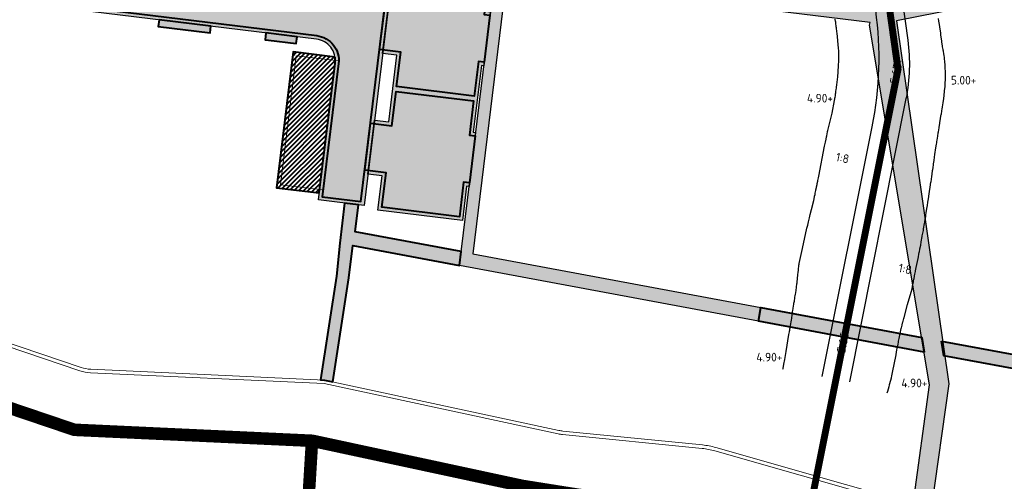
# Model space of a CAD drawing. Header units: metres. Extents: x 207669 to 209690, y 476021 to 477293.
# Tile 24 of 49: x 208340 to 208481, y 476988 to 477055. Entities that reach past the tile are written whole.
import ezdxf

# ---------------------------------------------------------------- set-up
doc = ezdxf.new("R2010")
doc.units = ezdxf.units.M
doc.linetypes.add('NLCS-HIDDEN', pattern=[4, 2, -2])
for name, color, linetype, lineweight, true_color in [('B-WE-KL-STROOK-G', 7, 'NLCS-HIDDEN', 35, 0x9c9c9c), ('B-WE-VH-FUNDERING_GRANULAAT_MENG-G', 7, 'CONTINUOUS', 15, 0x82d0f2), ('N-WE-VH-FUNDERING_GRANULAAT-G', 7, 'CONTINUOUS', 40, 0x99004c), ('N-WE-VH-FUNDERING_GRANULAAT_2-G', 7, 'CONTINUOUS', 15, 0x99004c), ('N-WE-VH-FUNDERING_ZANDBED-BREED-G', 7, 'CONTINUOUS', 30, 0xa57c00), ('N-WE-VH-FUNDERING_ZANDBED_BREED-A', 7, 'CONTINUOUS', 40, 0xa57c00), ('N-WE-VH-FUNDERING_ZANDBED_OVERIG-A', 7, 'CONTINUOUS', 40, 0x0007d1), ('N-WE-VH-FUNDERING_ZANDBED_OVERIG-G', 7, 'CONTINUOUS', 40, 0x0007d1), ('N-WE-VH-FUNDERING_ZANDBED_SMAL-A', 7, 'CONTINUOUS', 40, 0xa4de1b), ('N-WE-VH-FUNDERING_ZANDBED_SMAL-G', 7, 'CONTINUOUS', 30, 0x931077), ('N-WE-VH-FUNDERING_ZANDBED_VOETPAD-A', 220, 'CONTINUOUS', 40, 0xff00bf), ('N-WE-VH-VERHARDING_FUNDERING_GRANULAAT_ZAND-P-A', 7, 'CONTINUOUS', 40, 0xa57c00), ('N-WE-VH-VERHARDING_FUNDERING_GRANULAAT_ZAND-P-G', 7, 'CONTINUOUS', 40, 0xa57c00)]:
    doc.layers.add(name, color=color, linetype=linetype, lineweight=lineweight, true_color=true_color)
doc.layers.add('N4-WE-GW-WAL-G', color=50, linetype='CONTINUOUS', lineweight=25)
doc.layers.add('T-WE-VH-VERHARDING_ASFALT_BOUWWEG-100MM-A', color=252, linetype='CONTINUOUS', lineweight=18)
doc.styles.add('NLCS-ISO-M200-T25', font='NLCS-ISO.ttf', dxfattribs={"height": 0.5})

# ---------------------------------------------------------------- blocks, each defined once
blk = doc.blocks.new('A$Ca15d8d73')
at = {"layer": 'B-WE-KL-STROOK-G', "ltscale": 0.75, "flags": 128}
for points, const_width in [([(208452.62, 476980.46), (208466.05, 477047.58), (208456.69, 477114.43), (208469.34, 477156.26), (208453.92, 477199.21), (208439.78, 477215.18), (208454.75, 477255.41), (208455.26, 477262.34)], 1), ([(208423.09, 476868.8), (208428.89, 476855.58), (208436.21, 476854.09), (208440.7, 476824.39), (208442.46, 476823.5), (208433.6, 476805.89), (208419.44, 476788.86), (208375.43, 476790.73), (208336.05, 476787.55), (208326.58, 476795.91), (208323.06, 476804.36), (208308.9, 476838.41), (208306.72, 476842.87), (208290.45, 476874.93), (208294.08, 476896.63), (208298.59, 476896.29), (208299.99, 476904.71), (208298.64, 476912.98), (208301.1, 476927.68), (208302.09, 476933.62), (208304.76, 476949.6), (208305.95, 476973.66), (208306.2, 476976.56), (208314.8, 477003.75), (208321.74, 477004.58), (208347.72, 476995.79), (208381.92, 476994.21), (208412.09, 476987.73), (208420.22, 476986.44), (208428.62, 476985.6), (208452.58, 476975.28), (208452.21, 476926.89), (208451.09, 476920.96), (208445.88, 476893.42)], 1.8), ([(208381.87, 476994.21), (208378.68, 476941.29), (208372.43, 476920.5), (208366.23, 476900.5), (208344.72, 476894.28), (208334.03, 476896.51), (208299.99, 476904.71)], 1.8)]:
    blk.add_lwpolyline(points, dxfattribs=dict(at, const_width=const_width))

msp = doc.modelspace()

# ---------------------------------------------------------------- hatches: boundary and pattern name
at = {"layer": 'N-WE-VH-FUNDERING_ZANDBED_BREED-A', "transparency": 33554559}
h = msp.add_hatch(color=256, dxfattribs=at)
h.dxf.hatch_style = 1
edge = h.paths.add_edge_path()
edge.add_arc((208334.254, 477068.29), 3.1, 241.64033, 263.0201)
edge.add_line((208333.877, 477065.213), (208383.378, 477059.153))
edge.add_arc((208383.754, 477062.23), 3.1, 263.0201, 353.0201)
edge.add_line((208386.831, 477061.853), (208391.978, 477103.89))
edge.add_arc((208386.916, 477104.51), 5.1, 353.0201, 442.33201)
edge.add_arc((208396.096, 477172.695), 63.7, 262.33201, 276.44537)
edge.add_arc((208403.819, 477104.329), 5.1, 96.44537, 173.0201)
edge.add_line((208398.757, 477104.949), (208389.337, 477028.008))
edge.add_line((208389.337, 477028.008), (208382.786, 477028.81))
edge.add_line((208382.786, 477028.81), (208385.191, 477048.453))
edge.add_arc((208382.114, 477048.83), 3.1, 353.0201, 443.0201)
edge.add_line((208382.49, 477051.907), (208282.572, 477064.14))
edge.add_line((208282.572, 477064.14), (208283.459, 477071.386))
edge.add_line((208283.459, 477071.386), (208322.115, 477066.653))
edge.add_arc((208322.492, 477069.73), 3.1, 263.0201, 353.0201)
edge.add_line((208325.569, 477069.353), (208330.944, 477113.259))
edge.add_arc((208325.882, 477113.878), 5.1, 353.0201, 450.74977)
edge.add_arc((208327.075, 477022.686), 96.3, 80.7699, 90.74977, ccw=False)
edge.add_arc((208341.707, 477112.705), 5.1, 80.80163, 120.88076)
edge.add_line((208339.089, 477117.082), (208337.592, 477104.855))
edge.add_line((208337.592, 477104.855), (208336.629, 477104.973))
edge.add_line((208336.629, 477104.973), (208333.49, 477079.335))
edge.add_line((208333.49, 477079.335), (208334.453, 477079.217))
edge.add_line((208334.453, 477079.217), (208332.782, 477065.562))
h = msp.add_hatch(color=256, dxfattribs=at)
h.dxf.hatch_style = 1
h.paths.add_polyline_path([(208404.425, 477030.745), (208404.078, 477030.787), (208403.473, 477025.844), (208391.343, 477027.329), (208391.948, 477032.272), (208389.89, 477032.524), (208390.838, 477040.266), (208392.896, 477040.014), (208394.07, 477049.603), (208392.012, 477049.855), (208392.959, 477057.597), (208395.018, 477057.345), (208395.623, 477062.288), (208407.753, 477060.803), (208407.147, 477055.86), (208407.495, 477055.817), (208406.547, 477048.075), (208406.199, 477048.118), (208405.026, 477038.529), (208405.373, 477038.487)])
at = {"layer": 'N-WE-VH-FUNDERING_ZANDBED_OVERIG-A', "transparency": 33554559}
h = msp.add_hatch(color=256, dxfattribs=at)
h.dxf.hatch_style = 1
h.paths.add_polyline_path([(208359.899, 477054.673), (208359.782, 477053.7), (208367.223, 477052.789), (208367.342, 477053.761)])
h = msp.add_hatch(color=256, dxfattribs=at)
h.dxf.hatch_style = 1
h.paths.add_polyline_path([(208375.628, 477051.76), (208379.598, 477051.274), (208379.717, 477052.246), (208375.25, 477052.793), (208375.131, 477051.82)])
at = {"layer": 'N-WE-VH-FUNDERING_ZANDBED_SMAL-A', "transparency": 33554559}
h = msp.add_hatch(color=256, dxfattribs=at)
h.dxf.hatch_style = 1
h.paths.add_polyline_path([(208462.051, 477054.3), (208461.97, 477053.914), (208470.596, 477002.249), (208468.211, 476985.131), (208470.833, 476984.384), (208473.364, 477002.373), (208465.83, 477054.553), (208516.674, 477064.56), (208520.724, 477043.983), (208486.296, 477025.245), (208487.252, 477023.489), (208519.188, 477040.865), (208533.41, 477036.445), (208534.003, 477038.355), (208523.21, 477041.709), (208518.422, 477066.035), (208522.724, 477079.884), (208523.297, 477079.706), (208523.89, 477081.616), (208523.317, 477081.794), (208524.517, 477085.658), (208527.915, 477096.596), (208528.489, 477096.418), (208529.082, 477098.328), (208528.508, 477098.506), (208531.178, 477107.101), (208554.327, 477099.911), (208554.369, 477100.046, 0.0935119), (208554.585, 477101.925), (208523.234, 477111.663), (208525.07, 477116.651), (208523.717, 477117.183, 0.0043693), (208523.206, 477117.379), (208521.321, 477112.257), (208516.364, 477113.796), (208479.208, 477118.278), (208401.753, 477106.067), (208399.152, 477106.386, 0.0734312), (208398.757, 477104.949), (208398.693, 477104.427), (208401.788, 477104.048), (208408.819, 477105.157), (208409.479, 477100.972), (208410.539, 477100.842), (208409.934, 477095.899), (208412.465, 477095.589), (208411.517, 477087.847), (208410.672, 477087.938), (208409.499, 477078.361), (208410.343, 477078.257), (208409.395, 477070.515), (208408.551, 477070.619), (208407.616, 477062.979), (208393.825, 477064.667), (208393.582, 477062.682), (208408.117, 477060.903), (208403.037, 477019.402), (208445.988, 477011.396), (208446.355, 477013.362), (208404.955, 477021.079), (208409.805, 477060.696)])
h.paths.add_polyline_path([(208462.463, 477056.264), (208409.303, 477062.772), (208413.412, 477096.328), (208411.942, 477105.649), (208456.181, 477112.623), (208463.43, 477060.874)], flags=16)
h.paths.add_polyline_path([(208465.552, 477056.536), (208457.663, 477112.857), (208479.245, 477116.259), (208515.945, 477111.832), (208529.268, 477107.694), (208522.607, 477086.252), (208516.187, 477088.246), (208480.035, 477088.584), (208480.016, 477086.584), (208515.874, 477086.249), (208522.014, 477084.342), (208516.492, 477066.562)], flags=16)
at = {"layer": 'N-WE-VH-FUNDERING_ZANDBED_VOETPAD-A', "transparency": 33554559}
h = msp.add_hatch(color=256, dxfattribs=at)
h.dxf.hatch_style = 1
h.paths.add_polyline_path([(208472.285, 477008.528), (208472.635, 477006.428), (208486.663, 477003.814), (208528.13, 477026.382), (208528.614, 477025.882), (208530.782, 477027.985), (208531.574, 477030.533), (208486.331, 477005.91)])
h = msp.add_hatch(color=256, dxfattribs=at)
h.dxf.hatch_style = 1
h.paths.add_polyline_path([(208384.857, 477002.679), (208387.159, 477017.621), (208387.726, 477022.256), (208403.037, 477019.402), (208403.28, 477021.391), (208388.068, 477024.227), (208388.543, 477028.105), (208386.558, 477028.348), (208385.855, 477022.605), (208385.375, 477017.867), (208383.079, 477002.963), (208383.66, 477002.936)])
h = msp.add_hatch(color=256, dxfattribs=at)
h.dxf.hatch_style = 1
h.paths.add_polyline_path([(208469.81, 477006.955), (208469.459, 477009.055), (208446.355, 477013.362), (208445.988, 477011.396)])
at = {"layer": 'N-WE-VH-VERHARDING_FUNDERING_GRANULAAT_ZAND-P-A', "transparency": 33554559}
h = msp.add_hatch(dxfattribs=at)
h.set_pattern_fill('ANSI31', color=256, scale=0.15)
h.set_pattern_definition([(45, (208306.1347, 476895.0087), (-0.3367596, 0.3367596), [])])
edge = h.paths.add_edge_path()
edge.add_line((208385.173, 477049.332), (208379.172, 477050.066))
edge.add_line((208379.172, 477050.066), (208376.783, 477030.552))
edge.add_line((208376.783, 477030.552), (208382.907, 477029.802))
edge.add_line((208382.907, 477029.802), (208385.191, 477048.453))
edge.add_arc((208382.114, 477048.83), 3.1, 353.0201, 369.3166)
at = {"layer": 'T-WE-VH-VERHARDING_ASFALT_BOUWWEG-100MM-A'}
h = msp.add_hatch(dxfattribs=at)
h.set_pattern_fill('AVH-ASFALT', color=256, scale=1.5, angle=270, pattern_type=2)
h.set_pattern_definition([(330, (207991.0132, 476552.5955), (0.75, 1.299038), []), (30, (207991.0132, 476552.5955), (-0.75, 1.299038), [])])
edge = h.paths.add_edge_path()
edge.add_line((208598.067, 476553.235), (208597.36, 476558.69))
edge.add_arc((208596.335, 476566.624), 8, 167.56459, 277.36107, ccw=False)
edge.add_line((208588.522, 476568.346), (208663.499, 476908.356))
edge.add_arc((208653.733, 476910.51), 10, 347.56459, 362.56459)
edge.add_line((208663.723, 476910.957), (208662.29, 476942.952))
edge.add_arc((208670.282, 476943.31), 8, 147.98291, 182.56459, ccw=False)
edge.add_line((208663.499, 476947.552), (208673.581, 476963.676))
edge.add_arc((208665.102, 476968.977), 10, 327.98291, 372.49637)
edge.add_line((208674.866, 476971.141), (208668.844, 476998.312))
edge.add_arc((208700.33, 477005.29), 32.25, 180.24331, 192.49637, ccw=False)
edge.add_line((208668.08, 477005.153), (208667.793, 477072.702))
edge.add_arc((208657.793, 477072.659), 10, 0.24331, 74.71764)
edge.add_line((208660.429, 477082.306), (208562.449, 477109.078))
edge.add_arc((208570.95, 477140.187), 32.25, 248.52348, 254.71764, ccw=False)
edge.add_line((208559.142, 477110.176), (208526.079, 477123.185))
edge.add_arc((208512.258, 477088.056), 37.75, 68.52348, 83.7929)
edge.add_line((208516.339, 477125.585), (208484.061, 477129.095))
edge.add_arc((208479.979, 477091.567), 37.75, 83.7929, 100.45267)
edge.add_line((208473.13, 477128.69), (208406.483, 477116.395))
edge.add_arc((208396.094, 477172.694), 57.25, 259.34352, 280.4552, ccw=False)
edge.add_line((208385.507, 477116.432), (208345.615, 477123.75))
edge.add_arc((208327.075, 477022.686), 102.75, 79.6049, 92.19224)
edge.add_line((208323.145, 477125.361), (208303.662, 477124.615))
edge.add_arc((208303.002, 477141.852), 17.25, 263.0201, 272.19224, ccw=False)
edge.add_line((208300.906, 477124.73), (208268.767, 477128.665))
edge.add_arc((208267.552, 477118.739), 10, 83.0201, 168.27713)
edge.add_line((208257.761, 477120.771), (208246.857, 477068.223))
edge.add_arc((208259.341, 477065.632), 12.75, 168.27713, 171.99019)
edge.add_line((208246.715, 477067.409), (208243.139, 477041.996))
edge.add_arc((208235.217, 477043.111), 8, 271.25366, 351.99019, ccw=False)
edge.add_line((208235.392, 477035.113), (208066.242, 477031.411))
edge.add_line((208066.242, 477031.411), (208044.219, 477036.864))
edge.add_line((208044.219, 477036.864), (208042.285, 477039.159))
edge.add_line((208042.285, 477039.159), (208002.078, 477042.594))
edge.add_arc((208002.759, 477050.565), 8, 176.37009, 265.11777, ccw=False)
edge.add_arc((207951.357, 477053.834), 43.505, 355.63557, 356.35922, ccw=False)
edge.add_line((207994.737, 477050.523), (207994.421, 477046.396))
edge.add_arc((207950.928, 477049.718), 43.62, 336.7751, 355.63246, ccw=False)
edge.add_arc((207998.365, 477029.362), 8, 85.11777, 156.7751, ccw=False)
edge.add_line((207999.046, 477037.333), (208046.063, 477033.317))
edge.add_line((208046.063, 477033.317), (208066.474, 477028.263))
edge.add_line((208066.474, 477028.263), (208068.873, 477025.968))
edge.add_line((208068.873, 477025.968), (208238.487, 477029.679))
edge.add_arc((208238.268, 477039.677), 10, 271.25366, 351.99019)
edge.add_line((208248.171, 477038.284), (208252.161, 477066.642))
edge.add_arc((208259.341, 477065.632), 7.25, 168.27713, 171.99019, ccw=False)
edge.add_line((208252.242, 477067.105), (208262.491, 477116.499))
edge.add_arc((208270.325, 477114.874), 8, 83.0201, 168.27713, ccw=False)
edge.add_line((208271.297, 477122.814), (208300.237, 477119.271))
edge.add_arc((208303.002, 477141.852), 22.75, 263.0201, 272.19224)
edge.add_line((208303.872, 477119.119), (208323.355, 477119.865))
edge.add_arc((208327.075, 477022.686), 97.25, 79.6049, 92.19224, ccw=False)
edge.add_line((208344.623, 477118.34), (208384.503, 477111.024))
edge.add_arc((208396.094, 477172.694), 62.75, 259.35524, 280.4552)
edge.add_line((208407.481, 477110.986), (208474.128, 477123.281))
edge.add_arc((208479.979, 477091.567), 32.25, 83.7929, 100.45267, ccw=False)
edge.add_line((208483.466, 477123.628), (208515.745, 477120.117))
edge.add_arc((208512.258, 477088.056), 32.25, 68.52348, 83.7929, ccw=False)
edge.add_line((208524.065, 477118.067), (208557.129, 477105.058))
edge.add_arc((208570.95, 477140.187), 37.75, 248.52348, 254.71764)
edge.add_line((208561, 477103.772), (208656.413, 477077.702))
edge.add_arc((208654.305, 477069.984), 8, 0.24331, 74.71764, ccw=False)
edge.add_line((208662.305, 477070.018), (208662.58, 477005.13))
edge.add_arc((208700.33, 477005.29), 37.75, 180.24331, 192.49637)
edge.add_line((208663.474, 476997.122), (208669.186, 476971.35))
edge.add_arc((208661.375, 476969.619), 8, -32.01709, 12.49637, ccw=False)
edge.add_line((208668.159, 476965.377), (208658.258, 476949.544))
edge.add_arc((208666.737, 476944.242), 10, 147.98291, 182.56459)
edge.add_line((208656.747, 476943.795), (208658.208, 476911.171))
edge.add_arc((208650.216, 476910.814), 8, -12.43541, 2.56459, ccw=False)
edge.add_line((208658.029, 476909.091), (208582.079, 476564.666))
edge.add_arc((208591.844, 476562.512), 10, 167.56459, 277.39767)
edge.add_arc((210001.081, 465708.537), 10935.078, 97.3715974, 97.3976724, ccw=False)

# ---------------------------------------------------------------- linework, layer by layer
at = {"layer": 'B-WE-VH-FUNDERING_GRANULAAT_MENG-G', "flags": 128}
for points in [[(208176.388, 476892.552), (208228.106, 476921.248, -0.320637), (208236.078, 476920.335), (208277.012, 476883.365, 0.5925546), (208285.461, 476886.308), (208296.258, 476950.89, 0.029912), (208296.322, 476951.497), (208297.462, 476976.241, -0.0651411), (208297.958, 476979.025), (208308.086, 477011.056, -0.4200424), (208316.875, 477015.512), (208348.683, 477004.755, 0.0700611), (208350.081, 477004.492), (208383.66, 477002.936), (208417.339, 476995.702, 0.0279991), (208417.903, 476995.613), (208437.967, 476993.608, -0.0446216), (208439.874, 476993.243), (208514.743, 476971.877, -0.0499024)], [(208176.63, 476892.115), (208228.349, 476920.81, -0.320637), (208235.743, 476919.964), (208276.677, 476882.993, 0.5925546), (208285.954, 476886.226), (208296.751, 476950.808, 0.029912), (208296.822, 476951.474), (208297.962, 476976.218, -0.0651411), (208298.435, 476978.874), (208308.562, 477010.905, -0.4200424), (208316.715, 477015.038), (208348.523, 477004.282, 0.0700611), (208350.058, 477003.993), (208383.596, 477002.438), (208417.234, 476995.213, 0.0279991), (208417.853, 476995.116), (208437.917, 476993.11, -0.0446216), (208439.736, 476992.763), (208514.606, 476971.397, -0.0499024)]]:
    msp.add_lwpolyline(points, format="xyb", dxfattribs=at)
at = {"layer": 'N-WE-VH-FUNDERING_GRANULAAT-G', "flags": 128}
msp.add_lwpolyline([(208385.687, 477048.392), (208383.343, 477029.245), (208388.901, 477028.565), (208398.26, 477105.01, -0.3471351), (208403.19, 477109.894, -0.0616591), (208387.663, 477110.06, -0.4107005), (208392.474, 477103.829), (208387.328, 477061.792, -0.4142136), (208383.317, 477058.657), (208333.817, 477064.717, -0.4142136), (208330.681, 477068.728), (208336.148, 477113.385, -0.4257754), (208342.605, 477118.232, 0.0435808), (208325.809, 477119.478, -0.4543025), (208331.44, 477113.198), (208326.065, 477069.293, -0.4142136), (208322.054, 477066.157), (208283.895, 477070.829), (208283.129, 477064.575), (208382.551, 477052.403, -0.4142136)], format="xyb", close=True, dxfattribs=at)
for points in [[(208407.434, 477055.321), (208406.608, 477048.571), (208405.764, 477048.675), (208405.159, 477043.732), (208394.022, 477045.095), (208394.627, 477050.038), (208391.576, 477050.412), (208392.402, 477057.161), (208395.454, 477056.788), (208396.059, 477061.731), (208407.195, 477060.367), (208406.59, 477055.424)], [(208389.454, 477033.081), (208390.281, 477039.831), (208393.332, 477039.457), (208393.937, 477044.4), (208405.074, 477043.037), (208404.469, 477038.094), (208405.312, 477037.99), (208404.486, 477031.241), (208403.642, 477031.344), (208403.037, 477026.401), (208391.9, 477027.764), (208392.505, 477032.708)]]:
    msp.add_lwpolyline(points, close=True, dxfattribs=at)
at = {"layer": 'N-WE-VH-FUNDERING_GRANULAAT_2-G', "flags": 128}
msp.add_lwpolyline([(208385.713, 477048.762), (208379.608, 477049.509), (208377.34, 477030.988), (208383.464, 477030.238), (208385.687, 477048.392, 0.0257375), (208385.713, 477048.762)], format="xyb", close=True, dxfattribs=at)
at = {"layer": 'N-WE-VH-FUNDERING_ZANDBED-BREED-G', "flags": 128}
msp.add_lwpolyline([(208332.782, 477065.562, 0.0935584), (208333.877, 477065.213), (208383.378, 477059.153, 0.4142136), (208386.831, 477061.853), (208391.978, 477103.89, 0.4107005), (208387.596, 477109.564, 0.0616591), (208403.246, 477109.397, 0.3471351), (208398.757, 477104.949), (208389.337, 477028.008), (208382.786, 477028.81), (208385.191, 477048.453, 0.4142136), (208382.49, 477051.907), (208282.572, 477064.14), (208283.459, 477071.386), (208322.115, 477066.653, 0.4142136), (208325.569, 477069.353), (208330.944, 477113.259, 0.4543025), (208325.815, 477118.978, -0.043573), (208342.522, 477117.739, 0.176683), (208339.089, 477117.082), (208337.592, 477104.855), (208336.629, 477104.973), (208333.49, 477079.335), (208334.453, 477079.217)], format="xyb", close=True, dxfattribs=at)
msp.add_lwpolyline([(208404.425, 477030.745), (208404.078, 477030.787), (208403.473, 477025.844), (208391.343, 477027.329), (208391.948, 477032.272), (208389.89, 477032.524), (208390.838, 477040.266), (208392.896, 477040.014), (208394.07, 477049.603), (208392.012, 477049.855), (208392.959, 477057.597), (208395.018, 477057.345), (208395.623, 477062.288), (208407.753, 477060.803), (208407.147, 477055.86), (208407.495, 477055.817), (208406.547, 477048.075), (208406.199, 477048.118), (208405.026, 477038.529), (208405.373, 477038.487), (208404.425, 477030.745)], close=True, dxfattribs=at)
at = {"layer": 'N-WE-VH-FUNDERING_ZANDBED_OVERIG-G', "flags": 128}
for points in [[(208359.899, 477054.673), (208359.782, 477053.7), (208367.223, 477052.789), (208367.342, 477053.761)], [(208375.628, 477051.76), (208379.598, 477051.274), (208379.717, 477052.246), (208375.25, 477052.793), (208375.131, 477051.82)]]:
    msp.add_lwpolyline(points, close=True, dxfattribs=at)
at = {"layer": 'N-WE-VH-FUNDERING_ZANDBED_SMAL-G', "flags": 128}
for points in [[(208516.674, 477064.56), (208465.83, 477054.553), (208473.364, 477002.373), (208470.833, 476984.384)], [(208468.211, 476985.131), (208470.596, 477002.249), (208461.97, 477053.914), (208462.051, 477054.3), (208409.805, 477060.696), (208404.955, 477021.079), (208446.355, 477013.362), (208445.988, 477011.396), (208403.037, 477019.402), (208408.117, 477060.903)]]:
    msp.add_lwpolyline(points, dxfattribs=at)
at = {"layer": 'N-WE-VH-FUNDERING_ZANDBED_VOETPAD-A', "flags": 128}
for points in [[(208472.285, 477008.528), (208486.331, 477005.91), (208531.574, 477030.533), (208530.782, 477027.985), (208528.614, 477025.882), (208528.13, 477026.382), (208486.663, 477003.814), (208472.635, 477006.428)], [(208384.857, 477002.679), (208387.159, 477017.621), (208387.726, 477022.256), (208403.037, 477019.402), (208403.28, 477021.391), (208388.068, 477024.227), (208388.543, 477028.105), (208386.558, 477028.348), (208385.855, 477022.605), (208385.375, 477017.867), (208383.079, 477002.963), (208383.66, 477002.936)], [(208469.81, 477006.955), (208445.988, 477011.396), (208446.355, 477013.362), (208469.459, 477009.055)]]:
    msp.add_lwpolyline(points, close=True, dxfattribs=at)
at = {"layer": 'N-WE-VH-VERHARDING_FUNDERING_GRANULAAT_ZAND-P-G', "flags": 128}
msp.add_lwpolyline([(208385.173, 477049.332), (208379.172, 477050.066), (208376.783, 477030.552), (208382.907, 477029.802), (208385.191, 477048.453, 0.071227), (208385.173, 477049.332)], format="xyb", close=True, dxfattribs=at)
at = {"layer": 'N4-WE-GW-WAL-G', "elevation": 5.7, "flags": 128}
for points in [[(208455.175, 477003.429), (208462.354, 477039.307, 0.0843711), (208462.843, 477056.055), (208454.624, 477114.726)], [(208459.107, 477002.693), (208467.244, 477043.355, 0.0843711), (208467.488, 477051.729), (208463.036, 477083.509, -0.5856857), (208469.978, 477088.789), (208474.312, 477086.909)]]:
    msp.add_lwpolyline(points, format="xyb", dxfattribs=at)
at = {"layer": 'N4-WE-GW-WAL-G'}
for points in [[(208449.511, 477004.48, 4.9), (208449.533, 477004.593, 4.9), (208449.661, 477005.23, 4.9), (208449.792, 477005.884, 4.9), (208449.973, 477007.019, 4.894), (208450.366, 477009.482, 4.882), (208450.453, 477009.844, 4.884), (208450.47, 477009.947, 4.883), (208450.495, 477010.106, 4.883), (208450.528, 477010.313, 4.882), (208450.585, 477010.553, 4.883), (208450.619, 477010.778, 4.881), (208450.656, 477011.028, 4.88), (208450.696, 477011.307, 4.878), (208450.741, 477011.524, 4.878), (208450.783, 477011.828, 4.876), (208450.8, 477011.953, 4.875), (208450.829, 477012.167, 4.873), (208450.876, 477012.518, 4.87), (208450.905, 477012.684, 4.87), (208450.944, 477012.979, 4.867), (208450.97, 477013.141, 4.866), (208450.994, 477013.314, 4.865), (208451.021, 477013.478, 4.864), (208451.047, 477013.617, 4.864), (208451.081, 477013.793, 4.864), (208451.107, 477013.955, 4.863), (208451.141, 477014.135, 4.863), (208451.166, 477014.273, 4.863), (208451.241, 477014.724, 4.861), (208451.299, 477015.122, 4.858), (208451.319, 477015.232, 4.858), (208451.4, 477015.816, 4.854), (208451.461, 477016.264, 4.85), (208451.523, 477016.753, 4.846), (208451.542, 477016.904, 4.844), (208451.63, 477017.624, 4.837), (208451.66, 477017.934, 4.833), (208451.723, 477018.509, 4.827), (208451.736, 477018.622, 4.826), (208451.774, 477018.996, 4.821), (208451.796, 477019.219, 4.819), (208451.808, 477019.367, 4.816), (208451.811, 477019.382, 4.816), (208451.817, 477019.489, 4.815), (208451.827, 477019.524, 4.815), (208451.847, 477019.578, 4.816), (208451.849, 477019.672, 4.814), (208452.329, 477021.845, 4.819), (208452.968, 477024.743, 4.827), (208453.074, 477025.187, 4.829), (208453.185, 477025.65, 4.831), (208453.329, 477026.235, 4.834), (208453.382, 477026.454, 4.836), (208453.447, 477026.721, 4.837), (208453.617, 477027.422, 4.841), (208453.956, 477028.731, 4.85), (208454.059, 477029.247, 4.85), (208454.076, 477029.33, 4.85), (208454.126, 477029.582, 4.85), (208454.133, 477029.614, 4.85), (208454.139, 477029.647, 4.85), (208454.147, 477029.685, 4.85), (208454.154, 477029.721, 4.85), (208454.163, 477029.764, 4.85), (208454.242, 477030.162, 4.85), (208454.261, 477030.255, 4.85), (208454.324, 477030.569, 4.85), (208454.35, 477030.701, 4.85), (208454.415, 477031.023, 4.85), (208454.446, 477031.182, 4.85), (208454.51, 477031.498, 4.85), (208454.531, 477031.603, 4.85), (208454.564, 477031.767, 4.85), (208454.605, 477031.973, 4.85), (208454.657, 477032.235, 4.85), (208455.512, 477036.506, 4.85), (208455.595, 477036.921, 4.85), (208455.635, 477037.123, 4.85), (208455.717, 477037.531, 4.85), (208455.787, 477037.882, 4.85), (208455.813, 477038.011, 4.85), (208455.869, 477038.289, 4.85), (208455.881, 477038.352, 4.85), (208455.921, 477038.549, 4.85), (208455.933, 477038.61, 4.85), (208455.965, 477038.769, 4.85), (208456.386, 477040.501, 4.859), (208456.568, 477041.281, 4.863), (208456.934, 477043.103, 4.873), (208456.98, 477043.334, 4.874), (208456.989, 477043.41, 4.874), (208457.019, 477043.571, 4.875), (208457.049, 477043.747, 4.876), (208457.066, 477043.881, 4.876), (208457.089, 477044.031, 4.877), (208457.114, 477044.195, 4.878), (208457.141, 477044.405, 4.878), (208457.171, 477044.62, 4.879), (208457.21, 477044.903, 4.881), (208457.279, 477045.451, 4.883), (208457.298, 477045.624, 4.884), (208457.306, 477045.696, 4.884), (208457.387, 477046.467, 4.887), (208457.432, 477047.211, 4.888), (208457.434, 477047.296, 4.888), (208457.489, 477048.009, 4.892), (208457.49, 477048.085, 4.892), (208457.534, 477048.852, 4.896), (208457.534, 477048.897, 4.896), (208457.555, 477049.456, 4.899), (208457.555, 477049.47, 4.899), (208457.561, 477049.796, 4.9), (208457.561, 477049.796, 4.9), (208457.561, 477049.799, 4.9), (208457.561, 477049.838, 4.9), (208457.557, 477050.034, 4.9), (208457.556, 477050.089, 4.9), (208457.546, 477050.244, 4.899), (208457.546, 477050.25, 4.899), (208457.545, 477050.258, 4.899), (208457.545, 477050.267, 4.899), (208457.545, 477050.277, 4.899), (208457.521, 477050.55, 4.897), (208457.519, 477050.586, 4.897), (208457.291, 477052.773, 4.885), (208457.272, 477052.943, 4.884), (208457.209, 477053.522, 4.883), (208457.187, 477053.691, 4.882), (208457.121, 477054.218, 4.881), (208457.1, 477054.374, 4.881), (208457.093, 477054.427, 4.881), (208457.044, 477054.779, 4.88)], [(208464.511, 477001.099, 4.918), (208464.596, 477001.352, 4.914), (208464.769, 477002.024, 4.91), (208464.817, 477002.183, 4.908), (208464.85, 477002.299, 4.906), (208465.01, 477002.94, 4.902), (208465.097, 477003.274, 4.9), (208465.165, 477003.533, 4.898), (208465.168, 477003.547, 4.898), (208465.263, 477004.011, 4.898), (208465.78, 477006.538, 4.896), (208465.847, 477006.985, 4.899), (208465.848, 477006.988, 4.899), (208465.852, 477007.008, 4.899), (208465.887, 477007.22, 4.9), (208465.947, 477007.52, 4.9), (208466.036, 477007.968, 4.9), (208466.052, 477008.045, 4.9), (208466.128, 477008.424, 4.9), (208466.142, 477008.497, 4.9), (208466.226, 477008.917, 4.9), (208466.513, 477010.348, 4.9), (208466.52, 477010.386, 4.9), (208466.528, 477010.424, 4.9), (208466.536, 477010.456, 4.9), (208466.635, 477010.815, 4.897), (208466.64, 477010.845, 4.897), (208466.763, 477011.289, 4.892), (208466.778, 477011.38, 4.893), (208466.889, 477011.781, 4.889), (208466.912, 477011.914, 4.889), (208467.43, 477013.775, 4.872), (208468.06, 477016.039, 4.85), (208468.122, 477016.352, 4.85), (208468.137, 477016.427, 4.85), (208468.148, 477016.481, 4.85), (208468.188, 477016.68, 4.85), (208468.194, 477016.71, 4.85), (208468.215, 477016.813, 4.85), (208468.218, 477016.831, 4.85), (208468.237, 477016.924, 4.85), (208468.252, 477017.003, 4.85), (208468.256, 477017.023, 4.85), (208468.29, 477017.192, 4.85), (208468.292, 477017.201, 4.85), (208468.341, 477017.444, 4.85), (208468.347, 477017.477, 4.85), (208468.348, 477017.482, 4.85), (208468.434, 477017.912, 4.85), (208468.436, 477017.922, 4.85), (208468.478, 477018.128, 4.85), (208468.559, 477018.537, 4.85), (208468.56, 477018.54, 4.85), (208468.581, 477018.644, 4.85), (208468.669, 477019.084, 4.85), (208468.67, 477019.088, 4.85), (208468.757, 477019.522, 4.85), (208468.758, 477019.529, 4.85), (208468.93, 477020.39, 4.85), (208468.982, 477020.651, 4.85), (208468.984, 477020.658, 4.85), (208469.046, 477020.966, 4.85), (208469.047, 477020.975, 4.85), (208469.112, 477021.296, 4.85), (208469.114, 477021.309, 4.85), (208469.207, 477021.772, 4.85), (208469.313, 477022.3, 4.85), (208469.32, 477022.335, 4.85), (208469.382, 477022.75, 4.853), (208469.386, 477022.778, 4.853), (208469.53, 477023.553, 4.854), (208469.531, 477023.558, 4.854), (208469.537, 477023.592, 4.854), (208469.542, 477023.627, 4.854), (208469.688, 477024.432, 4.856), (208469.697, 477024.486, 4.856), (208469.709, 477024.56, 4.857), (208469.722, 477024.642, 4.857), (208469.86, 477025.434, 4.86), (208469.88, 477025.558, 4.86), (208469.905, 477025.713, 4.861), (208470.023, 477026.424, 4.864), (208470.059, 477026.651, 4.865), (208470.106, 477026.952, 4.867), (208470.202, 477027.557, 4.87), (208470.269, 477027.995, 4.872), (208470.342, 477028.466, 4.875), (208470.346, 477028.489, 4.875), (208470.421, 477028.985, 4.878), (208470.526, 477029.683, 4.882), (208470.573, 477029.994, 4.884), (208470.681, 477030.656, 4.887), (208470.778, 477031.335, 4.892), (208470.792, 477031.409, 4.892), (208470.9, 477032.186, 4.898), (208470.905, 477032.212, 4.898), (208470.941, 477032.476, 4.9), (208471.028, 477033.086, 4.904), (208471.035, 477033.139, 4.905), (208471.079, 477033.442, 4.907), (208471.135, 477033.834, 4.91), (208471.16, 477034.006, 4.911), (208471.229, 477034.479, 4.914), (208471.298, 477034.959, 4.917), (208471.352, 477035.315, 4.919), (208471.401, 477035.652, 4.921), (208471.445, 477035.944, 4.923), (208471.494, 477036.269, 4.925), (208471.574, 477036.791, 4.928), (208471.611, 477037.029, 4.93), (208471.64, 477037.212, 4.931), (208471.666, 477037.375, 4.931), (208471.76, 477037.985, 4.935), (208471.783, 477038.13, 4.935), (208471.81, 477038.29, 4.936), (208471.827, 477038.391, 4.936), (208471.834, 477038.428, 4.937), (208471.859, 477038.564, 4.937), (208471.946, 477039.138, 4.94), (208471.965, 477039.243, 4.941), (208472.048, 477039.78, 4.943), (208472.062, 477039.855, 4.944), (208472.166, 477040.49, 4.946), (208472.174, 477040.534, 4.947), (208472.27, 477041.086, 4.948), (208472.274, 477041.109, 4.948), (208472.368, 477041.624, 4.95), (208472.369, 477041.63, 4.95), (208472.404, 477041.824, 4.95), (208472.458, 477042.157, 4.952), (208472.46, 477042.177, 4.952), (208472.54, 477042.748, 4.956), (208472.549, 477042.821, 4.957), (208472.609, 477043.306, 4.961), (208472.613, 477043.333, 4.961), (208472.626, 477043.443, 4.962), (208472.665, 477043.78, 4.966), (208472.688, 477043.979, 4.968), (208472.717, 477044.248, 4.971), (208472.747, 477044.507, 4.974), (208472.747, 477044.512, 4.974), (208472.771, 477044.757, 4.977), (208472.802, 477045.107, 4.98), (208472.818, 477045.336, 4.983), (208472.836, 477045.663, 4.986), (208472.849, 477046.025, 4.99), (208472.853, 477046.143, 4.991), (208472.858, 477046.572, 4.995), (208472.858, 477046.626, 4.996), (208472.852, 477047.09, 5), (208472.85, 477047.212, 5.001), (208472.85, 477047.222, 5.001), (208472.83, 477047.755, 5.005), (208472.805, 477048.169, 5.008), (208472.801, 477048.236, 5.008), (208472.77, 477048.609, 5.011), (208472.763, 477048.689, 5.011), (208472.726, 477049.05, 5.013), (208472.717, 477049.138, 5.013), (208472.707, 477049.224, 5.014), (208472.658, 477049.603, 5.016), (208472.643, 477049.702, 5.016), (208472.63, 477049.785, 5.016), (208472.566, 477050.189, 5.018), (208472.562, 477050.208, 5.018), (208472.551, 477050.277, 5.018), (208472.533, 477050.393, 5.019), (208472.461, 477050.818, 5.02), (208472.445, 477050.955, 5.02), (208472.361, 477051.454, 5.022), (208472.338, 477051.68, 5.021), (208472.252, 477052.2, 5.022), (208472.219, 477052.497, 5.021), (208472.183, 477052.804, 5.02), (208472.098, 477053.334, 5.022), (208472.053, 477053.675, 5.021), (208471.999, 477054.026, 5.022), (208471.928, 477054.477, 5.023), (208471.861, 477054.855, 5.024)]]:
    msp.add_polyline3d(points, dxfattribs=at)

# ---------------------------------------------------------------- block references
at = {"layer": 'B-WE-KL-STROOK-G'}
msp.add_blockref('A$Ca15d8d73', (0, 0), dxfattribs=at)

# ---------------------------------------------------------------- texts
at = {"layer": 'N4-WE-GW-WAL-G', "char_height": 1.25, "attachment_point": 5, "rotation": 78.74725, "style": 'NLCS-ISO-M200-T25'}
for insert in [(208465.822, 477047.329), (208458.206, 477008.682)]:
    msp.add_mtext_dynamic_manual_height_columns('5.65+', width=1.60872, gutter_width=2.5, heights=[0], dxfattribs=dict(at, insert=insert))
at = {"layer": 'N4-WE-GW-WAL-G', "char_height": 1.25, "attachment_point": 5, "style": 'NLCS-ISO-M200-T25'}
for s, insert in [('5.00+', (208475.483, 477046.006)), ('4.90+', (208454.84, 477043.418)), ('4.90+', (208447.576, 477006.227)), ('4.90+', (208468.407, 477002.51))]:
    msp.add_mtext_dynamic_manual_height_columns(s, width=1.60872, gutter_width=2.5, heights=[0], dxfattribs=dict(at, insert=insert))
at = {"layer": 'N4-WE-GW-WAL-G', "char_height": 1.25, "attachment_point": 1, "rotation": 348.27607, "style": 'NLCS-ISO-M200-T25'}
for insert in [(208457.282, 477035.632), (208466.279, 477019.705)]:
    msp.add_mtext('1:8', dxfattribs=dict(at, insert=insert))

doc.saveas('drawing.dxf')
